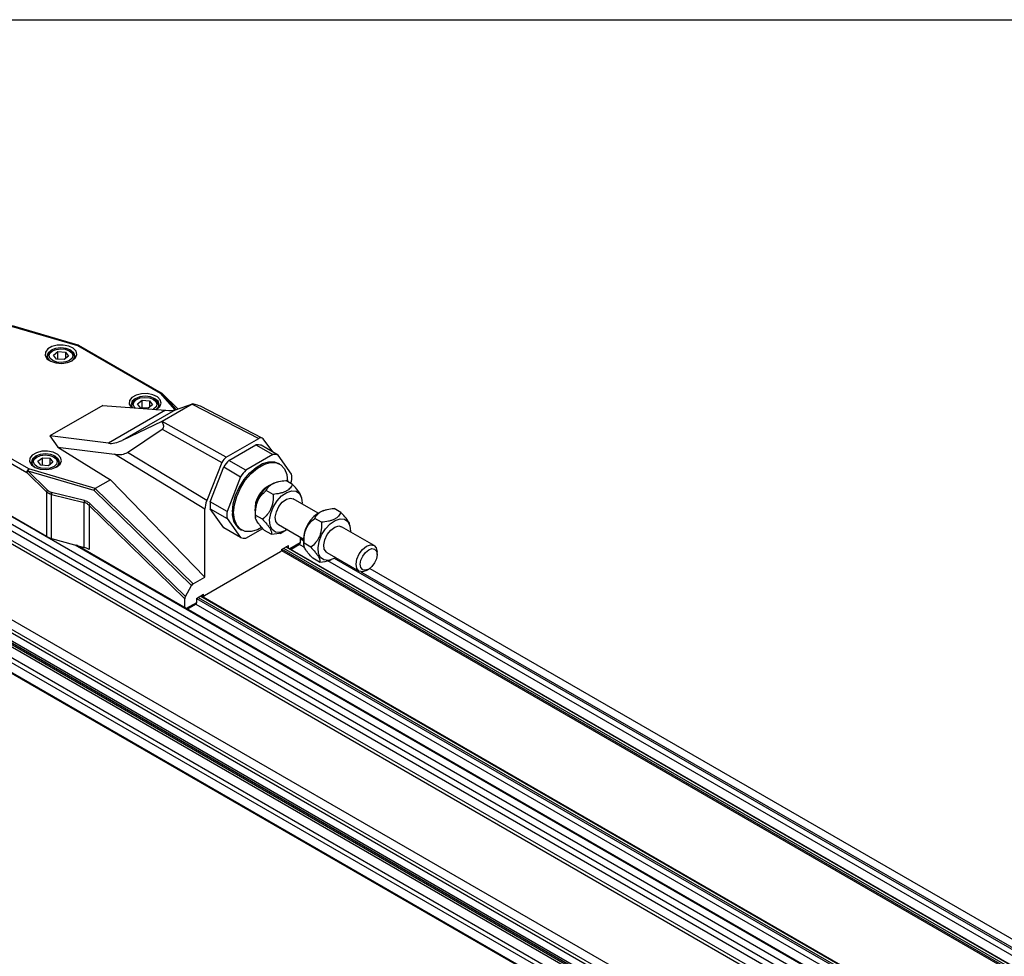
# Model space of a CAD drawing. Header units: millimetres. Extents: x 16 to 683, y 16 to 524.
# Tile 7 of 11: x 411 to 515, y 425 to 524. Entities that reach past the tile are written whole.
import ezdxf

# ---------------------------------------------------------------- set-up
doc = ezdxf.new("R2010")
doc.units = ezdxf.units.MM
doc.header["$LTSCALE"] = 2.5
doc.layers.add('TEXT', color=140, linetype='Continuous', lineweight=25)

msp = doc.modelspace()

# ---------------------------------------------------------------- linework, layer by layer
for p, q in [((410.447, 491.68), (417.414, 489.635)), ((417.502, 489.679), (410.573, 491.714)), ((417.414, 489.635), (426.099, 484.621)), ((426.255, 484.637), (417.571, 489.65)), ((414.243, 488.416), (414.243, 488.376)), ((414.797, 489.079), (414.664, 489.003)), ((414.891, 488.618), (415.36, 488.988)), ((415.212, 488.199), (414.891, 488.618)), ((416.002, 488.15), (415.212, 488.199)), ((415.36, 488.988), (416.149, 488.939)), ((415.36, 488.19), (415.36, 488.988)), ((416.47, 488.52), (416.002, 488.15)), ((416.149, 488.939), (416.47, 488.52)), ((416.149, 488.939), (416.149, 488.266)), ((416.697, 489.003), (416.565, 489.079)), ((417.118, 488.376), (417.118, 488.416)), ((381.938, 487.346), (655.942, 329.167)), ((382.193, 488.003), (656.197, 329.824)), ((381.938, 486.657), (655.942, 328.478)), ((382.093, 486.568), (656.008, 328.44)), ((381.938, 485.279), (655.942, 327.1)), ((382.093, 485.547), (656.008, 327.419)), ((426.099, 484.621), (427.645, 482.866)), ((427.79, 482.914), (426.306, 484.598)), ((427.97, 482.975), (426.306, 484.598)), ((427.972, 482.976), (426.317, 484.59)), ((420.079, 483.341), (414.527, 480.136)), ((420.079, 483.341), (426.67, 482.826)), ((423.082, 483.313), (423.082, 483.273)), ((423.636, 483.977), (423.503, 483.9)), ((423.73, 483.516), (424.199, 483.886)), ((424.051, 483.096), (423.73, 483.516)), ((424.841, 483.047), (424.051, 483.096)), ((424.199, 483.886), (424.988, 483.837)), ((424.199, 483.087), (424.199, 483.886)), ((425.309, 483.417), (424.841, 483.047)), ((424.988, 483.837), (425.309, 483.417)), ((424.988, 483.837), (424.988, 483.164)), ((425.536, 483.9), (425.404, 483.977)), ((425.957, 483.273), (425.957, 483.313)), ((429.447, 483.469), (426.317, 481.662)), ((427.702, 482.883), (429.486, 483.492)), ((429.447, 483.469), (436.451, 479.86)), ((436.815, 479.903), (430.33, 483.245)), ((426.67, 482.826), (420.673, 479.364)), ((427.702, 482.883), (422.1, 479.65)), ((403.405, 481.292), (412.089, 476.279)), ((412.31, 476.661), (403.626, 481.675)), ((426.274, 481.638), (422.1, 479.65)), ((433.049, 477.896), (426.317, 481.662)), ((414.527, 480.136), (415.365, 478.947)), ((420.673, 479.364), (414.527, 480.136)), ((422.659, 478.396), (426.321, 480.846)), ((426.321, 480.846), (432.594, 477.337)), ((415.365, 478.947), (420.875, 475.536)), ((415.365, 478.947), (421.319, 478.199)), ((433.049, 477.896), (436.451, 479.86)), ((433.332, 477.559), (436.167, 479.196)), ((436.167, 479.196), (437.935, 478.175)), ((438.488, 478.126), (436.72, 479.146)), ((437.927, 478.449), (436.905, 479.825)), ((413.161, 477.93), (413.029, 477.854)), ((415.062, 477.854), (414.93, 477.93)), ((430.804, 472.437), (421.319, 478.199)), ((430.993, 473.334), (422.659, 478.396)), ((437.935, 478.175), (435.1, 476.538)), ((439.905, 476.109), (438.488, 478.126)), ((381.938, 477.318), (655.942, 319.139)), ((382.093, 477.228), (656.008, 319.1)), ((414.148, 469.578), (401.348, 476.968)), ((412.608, 477.267), (412.608, 477.227)), ((413.256, 477.469), (413.725, 477.839)), ((413.577, 477.05), (413.256, 477.469)), ((414.367, 477.001), (413.577, 477.05)), ((413.725, 477.839), (414.514, 477.79)), ((413.725, 477.041), (413.725, 477.839)), ((414.835, 477.371), (414.367, 477.001)), ((414.514, 477.79), (414.835, 477.371)), ((414.514, 477.79), (414.514, 477.117)), ((415.483, 477.227), (415.483, 477.267)), ((432.594, 477.337), (430.993, 473.334)), ((431.362, 473.218), (432.779, 476.872)), ((432.779, 476.872), (434.547, 475.851)), ((435.1, 476.538), (433.332, 477.559)), ((438.65, 477.172), (438.517, 477.249)), ((381.938, 475.94), (655.942, 317.761)), ((382.093, 476.208), (656.008, 318.08)), ((412.089, 476.279), (414.148, 474.271)), ((414.264, 474.45), (412.205, 476.457)), ((412.205, 476.457), (419.125, 474.425)), ((419.28, 474.615), (412.31, 476.661)), ((434.547, 475.851), (433.13, 472.197)), ((420.875, 475.536), (419.28, 474.615)), ((430.804, 465.296), (420.875, 475.536)), ((438.166, 475.22), (438.051, 475.177)), ((439.999, 475.037), (439.289, 475.447)), ((439.816, 475.142), (439.905, 475.372)), ((414.148, 474.271), (414.148, 469.578)), ((414.698, 474.203), (414.66, 474.214)), ((414.669, 473.99), (418.11, 473.138)), ((414.669, 469.366), (414.669, 473.99)), ((418.139, 473.352), (414.698, 474.203)), ((419.125, 474.425), (429.4, 464.406)), ((419.268, 474.607), (429.556, 464.575)), ((437.961, 473.989), (437.251, 474.399)), ((440.978, 473.487), (440.937, 473.73)), ((418.11, 468.422), (418.11, 473.138)), ((428.691, 463.02), (418.631, 472.829)), ((418.631, 472.829), (418.631, 468.21)), ((428.756, 463.248), (418.747, 473.008)), ((433.13, 472.197), (431.362, 473.218)), ((442.703, 472.018), (440.083, 473.53)), ((430.804, 465.296), (430.804, 472.437)), ((432.779, 470.464), (431.362, 472.481)), ((431.362, 472.481), (433.13, 471.46)), ((436.079, 471.76), (436.118, 471.526)), ((436.845, 471.371), (436.135, 471.781)), ((443.249, 472.286), (443.133, 472.243)), ((445.082, 472.103), (444.371, 472.513)), ((433.13, 471.46), (434.547, 469.443)), ((438.521, 470.824), (441.14, 469.312)), ((443.044, 471.055), (442.333, 471.465)), ((446.06, 470.553), (446.02, 470.796)), ((434.547, 469.443), (432.779, 470.464)), ((434.518, 470.32), (434.65, 470.244)), ((435.1, 469.394), (436.878, 470.42)), ((437.768, 469.801), (437.057, 470.211)), ((439.45, 470.287), (438.695, 469.851)), ((438.695, 469.982), (438.695, 469.851)), ((438.89, 470.028), (439.006, 470.071)), ((448.568, 468.632), (445.165, 470.596)), ((414.669, 469.366), (418.11, 468.422)), ((417.182, 468.677), (656.952, 330.26)), ((657.015, 330.267), (417.322, 468.638)), ((438.838, 468.209), (439.572, 468.632)), ((439.572, 468.358), (439.572, 468.632)), ((440.81, 468.888), (439.732, 468.266)), ((439.824, 468.213), (440.745, 468.744)), ((440.738, 468.74), (441.247, 468.446)), ((440.81, 469.503), (440.81, 468.888)), ((440.81, 469.337), (441.135, 469.149)), ((441.161, 468.826), (441.2, 468.592)), ((441.928, 468.437), (441.217, 468.847)), ((438.75, 467.944), (430.751, 463.326)), ((438.838, 468.209), (438.838, 468.097)), ((438.838, 468.107), (660.331, 340.243)), ((438.838, 468.101), (660.325, 340.239)), ((438.883, 468.235), (660.463, 340.319)), ((439.06, 468.337), (660.64, 340.421)), ((439.298, 468.474), (660.878, 340.559)), ((660.915, 340.58), (439.335, 468.495)), ((443.603, 467.89), (447.006, 465.926)), ((448.892, 467.661), (448.892, 467.917)), ((442.85, 466.867), (442.14, 467.277)), ((443.697, 467.032), (661.828, 341.107)), ((443.973, 467.094), (444.088, 467.137)), ((444.38, 467.275), (662.381, 341.426)), ((397.778, 465.954), (635.296, 328.837)), ((397.802, 465.728), (634.916, 328.846)), ((447.182, 465.862), (662.558, 341.528)), ((447.787, 466.003), (448.008, 466.131)), ((448.111, 466.197), (670.269, 337.948)), ((429.556, 464.575), (430.804, 465.296)), ((428.756, 463.248), (429.4, 464.406)), ((429.929, 463.066), (430.663, 463.489)), ((430.529, 463.412), (430.688, 463.32)), ((430.663, 463.377), (430.565, 463.433)), ((430.663, 463.377), (430.663, 463.489)), ((400.853, 462.392), (633.143, 328.294)), ((402.832, 462.398), (634.305, 328.771)), ((402.933, 462.595), (634.656, 328.824)), ((428.691, 462.075), (428.691, 463.02)), ((429.929, 462.606), (428.85, 461.983)), ((428.941, 461.931), (429.864, 462.463)), ((429.855, 462.458), (651.551, 334.476)), ((429.929, 463.066), (429.929, 462.606)), ((429.929, 463.053), (651.827, 334.954)), ((430.095, 463.161), (651.915, 335.107)), ((430.333, 463.299), (652.034, 335.313)), ((652.053, 335.345), (430.37, 463.32)), ((399.435, 461.574), (632.339, 327.122)), ((399.527, 461.627), (632.43, 327.175)), ((400.411, 462.137), (632.829, 327.965))]:
    msp.add_line(p, q)
at = {"flags": 128}
for points in [[(416.869, 488.036), (417.217, 488.33), (417.359, 488.677), (417.274, 489.03), (416.973, 489.342), (416.498, 489.569), (415.913, 489.683), (415.296, 489.666), (414.731, 489.522), (414.295, 489.27), (414.045, 488.944), (414.017, 488.588), (414.213, 488.25), (414.607, 487.976), (415.147, 487.803), (415.758, 487.753), (416.359, 487.835), (416.869, 488.036)], [(416.789, 487.993), (417.038, 488.225), (417.149, 488.55), (417.038, 488.874), (416.719, 489.149), (416.243, 489.333), (415.681, 489.398), (415.119, 489.333), (414.642, 489.149), (414.324, 488.874), (414.212, 488.55), (414.324, 488.225), (414.572, 487.993)], [(415.175, 489.229), (415.651, 489.29), (416.132, 489.242), (416.544, 489.091), (416.824, 488.861), (416.93, 488.586), (416.847, 488.309), (416.585, 488.071), (416.186, 487.909), (415.71, 487.848), (415.23, 487.896), (414.818, 488.047), (414.537, 488.277), (414.431, 488.552), (414.515, 488.829), (414.776, 489.067), (415.175, 489.229)], [(417.414, 489.635), (417.429, 489.65), (417.444, 489.663), (417.458, 489.672), (417.472, 489.678), (417.485, 489.681), (417.498, 489.681), (417.502, 489.679)], [(425.655, 482.905), (425.707, 482.934), (426.056, 483.228), (426.198, 483.575), (426.112, 483.928), (425.812, 484.239), (425.337, 484.467), (424.752, 484.58), (424.135, 484.564), (423.57, 484.42), (423.134, 484.168), (422.884, 483.842), (422.856, 483.486), (423.052, 483.148), (423.096, 483.105)], [(425.649, 482.905), (425.876, 483.123), (425.988, 483.447), (425.876, 483.772), (425.558, 484.047), (425.082, 484.231), (424.52, 484.295), (423.957, 484.231), (423.481, 484.047), (423.163, 483.772), (423.051, 483.447), (423.163, 483.123), (423.181, 483.098)], [(423.469, 483.076), (423.376, 483.175), (423.27, 483.45), (423.354, 483.727), (423.615, 483.965), (424.014, 484.127)], [(424.014, 484.127), (424.49, 484.188), (424.971, 484.14), (425.382, 483.989), (425.663, 483.758), (425.769, 483.484), (425.685, 483.206), (425.424, 482.968), (425.353, 482.929)], [(426.317, 484.59), (426.315, 484.592), (426.306, 484.598)], [(415.233, 476.887), (415.582, 477.181), (415.724, 477.528), (415.638, 477.881), (415.338, 478.193), (414.863, 478.42), (414.278, 478.534), (413.661, 478.517), (413.096, 478.373), (412.66, 478.121), (412.41, 477.795), (412.382, 477.439), (412.578, 477.101), (412.972, 476.827), (413.512, 476.654), (414.123, 476.604), (414.724, 476.686), (415.233, 476.887)], [(415.154, 476.844), (415.402, 477.076), (415.514, 477.401), (415.402, 477.725), (415.084, 478), (414.608, 478.184), (414.046, 478.249), (413.483, 478.184), (413.007, 478), (412.689, 477.725), (412.577, 477.401), (412.689, 477.076), (412.937, 476.844)], [(413.54, 478.08), (414.016, 478.141), (414.497, 478.093), (414.908, 477.942), (415.189, 477.712), (415.295, 477.437), (415.211, 477.16), (414.95, 476.922), (414.551, 476.76), (414.075, 476.699), (413.595, 476.747), (413.183, 476.898), (412.902, 477.128), (412.796, 477.403), (412.88, 477.68), (413.141, 477.918), (413.54, 478.08)], [(433.689, 472.152), (433.771, 472.981), (434.013, 473.857), (434.4, 474.728), (434.911, 475.545), (435.515, 476.259), (436.177, 476.83), (436.858, 477.224), (437.52, 477.417), (438.124, 477.4), (438.517, 477.249)], [(433.822, 472.075), (433.904, 472.904), (434.146, 473.78), (434.533, 474.652), (435.043, 475.468), (435.647, 476.183), (436.309, 476.754), (436.991, 477.147), (437.653, 477.341), (438.257, 477.324), (438.767, 477.096), (439.155, 476.672), (439.396, 476.075), (439.478, 475.341), (439.478, 475.337)], [(437.602, 471.304), (437.714, 471.97), (437.981, 472.656), (438.378, 473.295), (438.865, 473.825), (439.395, 474.194), (439.916, 474.365), (440.376, 474.322), (440.732, 474.069), (440.947, 473.631), (441.001, 473.051), (440.999, 473.002)], [(438.521, 470.824), (438.479, 470.851), (438.259, 471.152), (438.199, 471.61), (438.306, 472.154), (438.564, 472.702), (438.935, 473.169), (439.362, 473.486), (439.78, 473.603), (440.083, 473.53)], [(436.759, 470.507), (436.309, 470.269), (435.647, 470.075), (435.043, 470.092), (434.533, 470.32), (434.146, 470.744), (433.904, 471.341), (433.822, 472.075)], [(439.436, 470.295), (439.209, 470.161), (438.688, 469.989), (438.227, 470.032), (437.872, 470.285), (437.656, 470.723), (437.602, 471.304)], [(442.684, 468.37), (442.796, 469.036), (443.064, 469.722), (443.46, 470.361), (443.947, 470.891), (444.477, 471.26), (444.998, 471.431), (445.459, 471.388), (445.814, 471.135), (446.029, 470.697), (446.084, 470.117), (446.081, 470.068)], [(443.603, 467.89), (443.561, 467.917), (443.342, 468.219), (443.281, 468.676), (443.388, 469.22), (443.647, 469.768), (444.018, 470.235), (444.445, 470.552), (444.862, 470.669), (445.165, 470.596)], [(446.682, 466.641), (446.766, 467.178), (447.006, 467.73), (447.364, 468.213), (447.787, 468.555), (448.21, 468.702), (448.568, 468.632), (448.808, 468.356), (448.892, 467.917), (448.892, 467.917)], [(444.519, 467.361), (444.291, 467.227), (443.77, 467.055), (443.31, 467.098), (442.954, 467.351), (442.739, 467.789), (442.684, 468.37)], [(447.124, 466.641), (447.191, 467.07), (447.383, 467.512), (447.67, 467.899), (448.008, 468.172), (448.346, 468.289), (448.633, 468.234), (448.825, 468.013), (448.892, 467.661), (448.825, 467.232), (448.633, 466.79), (448.346, 466.403), (448.008, 466.131), (447.67, 466.013), (447.383, 466.069), (447.191, 466.289), (447.124, 466.641)], [(447.787, 466.003), (447.787, 466.003), (447.364, 465.856), (447.006, 465.926), (446.766, 466.201), (446.682, 466.641)]]:
    msp.add_lwpolyline(points, dxfattribs=at)
for centre, radius, start, end in [((417.506, 489.507), 0.157, 65.69288, 125.61758), ((417.414, 489.38), 0.312, 60.00269, 73.63968), ((414.956, 488.354), 0.711, 114.27381, 178.76333), ((416.456, 488.388), 0.661, 358.43004, 68.53283), ((426.19, 484.494), 0.157, 65.69288, 125.61758), ((426.178, 484.397), 0.238, 57.42712, 109.48963), ((426.099, 484.366), 0.313, 45.72269, 60.00269), ((423.795, 483.252), 0.711, 114.27381, 178.76333), ((425.294, 483.285), 0.661, 358.43004, 68.53283), ((436.272, 477.256), 1.943, 76.68177, 93.0992), ((438.04, 476.235), 1.943, 76.68177, 93.0992), ((413.321, 477.205), 0.711, 114.27381, 178.76333), ((414.82, 477.239), 0.661, 358.43004, 68.53283), ((439.102, 472.355), 7.77, 137.95135, 144.4595), ((412.569, 476.257), 0.48, 122.60548, 177.39452), ((412.633, 476.053), 0.589, 136.66806, 157.49354), ((412.774, 476.293), 0.592, 141.52258, 163.88334), ((440.869, 471.335), 7.77, 137.95135, 144.4595), ((435.388, 475.74), 4.533, 355.33759, 4.66241), ((438.82, 472.455), 2.766, 116.27098, 183.7344), ((439.472, 472.079), 3.408, 114.63785, 185.36753), ((414.692, 474.046), 0.589, 136.66806, 157.49354), ((415.346, 473.987), 0.722, 161.71451, 178.8274), ((415.405, 473.999), 0.736, 163.9077, 180.77215), ((435.88, 472.849), 4.533, 175.33759, 184.66241), ((437.647, 471.829), 4.533, 175.33759, 184.66241), ((435.615, 471.92), 1.94, 173.14287, 235.54495), ((444.554, 469.145), 3.408, 114.63785, 185.36753), ((415.239, 471.511), 2.22, 240.55474, 255.1159), ((434.995, 471.334), 1.943, 256.68177, 273.0992), ((440.656, 468.871), 0.154, 305.01333, 6.29885), ((417.54, 466.277), 2.22, 60.55474, 75.1159), ((438.647, 468.105), 0.192, 302.60548, 357.39452), ((430.716, 463.368), 0.0546, 170.78596, 309.20329), ((429.78, 462.587), 0.15, 304.05635, 7.25583)]:
    msp.add_arc(centre, radius, start, end)
for centre, major_axis, ratio, start_param, end_param in [((427.959, 483.623), (2.424, -0.426), 0.0703793, 0.222361, 0.901667), ((420.444, 485.895), (7.511, -2.811), 0.1697827, 5.7500595, 6.0790491), ((424.887, 481.85), (1.542, -0.89), 0.4210265, 6.0786393, 7.0300097), ((436.45, 479.247), (0.375, 0.65), 0.5769834, 6.0384415, 7.067744), ((423.529, 487.676), (3.287, 8.201), 0.437934, 3.255825, 3.5848146), ((419.254, 481.025), (3.648, -2.386), 0.4290434, 5.5623028, 6.1027695), ((433.049, 477.283), (0.375, 0.65), 0.5777797, 0.7852469, 1.8145493), ((419.231, 474.374), (0.162, 0.277), 0.3640472, 0.8139452, 1.5993434), ((420.13, 474.11), (0.874, -0.481), 0.2322784, 3.0019732, 3.0551138), ((432.131, 473.202), (0.938, 1.624), 0.5775765, 1.8160405, 2.3565072), ((429.556, 464.306), (0.147, 0.286), 0.575569, 0.7294473, 1.5148455), ((428.912, 463.147), (0.147, 0.286), 0.575569, 1.5148455, 2.3002436)]:
    msp.add_ellipse(centre, major_axis=major_axis, ratio=ratio, start_param=start_param, end_param=end_param)
for points, knots in [([(429.486, 483.492), (429.48, 483.489), (429.467, 483.481), (429.454, 483.473), (429.447, 483.469)], [0, 0, 0, 0, 0.5004065, 1, 1, 1, 1]), ([(426.317, 481.662), (426.31, 481.658), (426.296, 481.65), (426.281, 481.642), (426.274, 481.638)], [0, 0, 0, 0, 0.49959352, 1, 1, 1, 1]), ([(437.251, 474.399), (437.31, 474.534), (437.387, 474.664), (437.549, 474.847), (437.612, 474.906), (437.757, 475.018), (437.839, 475.07), (438.02, 475.163), (438.119, 475.204), (438.332, 475.278), (438.444, 475.308), (438.791, 475.387), (439.038, 475.422), (439.289, 475.447)], [0, 0, 0, 0, 0.25, 0.25, 0.375, 0.375, 0.5, 0.5, 0.625, 0.625, 0.75, 0.75, 1, 1, 1, 1]), ([(439.999, 475.037), (439.94, 474.902), (439.863, 474.772), (439.701, 474.589), (439.639, 474.53), (439.493, 474.418), (439.411, 474.366), (439.231, 474.273), (439.131, 474.231), (438.918, 474.158), (438.806, 474.127), (438.46, 474.048), (438.213, 474.013), (437.961, 473.989)], [0, 0, 0, 0, 0.25, 0.25, 0.375, 0.375, 0.5, 0.5, 0.625, 0.625, 0.75, 0.75, 1, 1, 1, 1]), ([(440.902, 473.725), (440.906, 473.769), (440.914, 473.889), (440.656, 474.296), (440.304, 474.713), (440.056, 474.977), (439.999, 475.037)], [0, 0, 0, 0, 0.1823007, 0.496159, 0.8853591, 1, 1, 1, 1]), ([(414.624, 474.002), (414.599, 474.01), (414.55, 474.025), (414.478, 474.055), (414.407, 474.088), (414.339, 474.127), (414.273, 474.17), (414.209, 474.218), (414.168, 474.253), (414.148, 474.271)], [0, 0, 0, 0, 0.1399525, 0.2804829, 0.4218299, 0.5642286, 0.7079086, 0.8530935, 1, 1, 1, 1]), ([(436.135, 471.781), (436.124, 472.035), (436.129, 472.288), (436.176, 472.667), (436.199, 472.792), (436.264, 473.043), (436.305, 473.165), (436.403, 473.397), (436.461, 473.509), (436.593, 473.721), (436.666, 473.819), (436.896, 474.095), (437.07, 474.255), (437.251, 474.399)], [0, 0, 0, 0, 0.25, 0.25, 0.375, 0.375, 0.5, 0.5, 0.625, 0.625, 0.75, 0.75, 1, 1, 1, 1]), ([(437.961, 473.989), (437.972, 473.735), (437.968, 473.482), (437.92, 473.104), (437.897, 472.978), (437.832, 472.727), (437.792, 472.605), (437.693, 472.373), (437.635, 472.262), (437.503, 472.049), (437.431, 471.951), (437.2, 471.675), (437.026, 471.515), (436.845, 471.371)], [0, 0, 0, 0, 0.25, 0.25, 0.375, 0.375, 0.5, 0.5, 0.625, 0.625, 0.75, 0.75, 1, 1, 1, 1]), ([(418.631, 472.829), (418.556, 472.908), (418.474, 472.974), (418.387, 473.025), (418.299, 473.077), (418.207, 473.115), (418.11, 473.138)], [3.11470228, 3.11470228, 3.11470228, 3.11470228, 3.28558048, 3.28558048, 3.28558048, 3.45645868, 3.45645868, 3.45645868, 3.45645868]), ([(418.139, 473.352), (418.252, 473.325), (418.36, 473.281), (418.461, 473.224), (418.563, 473.166), (418.659, 473.094), (418.747, 473.008)], [3.11470228, 3.11470228, 3.11470228, 3.11470228, 3.28558048, 3.28558048, 3.28558048, 3.45645868, 3.45645868, 3.45645868, 3.45645868]), ([(437.057, 470.211), (436.892, 470.385), (436.736, 470.556), (436.531, 470.804), (436.467, 470.885), (436.351, 471.044), (436.301, 471.119), (436.219, 471.258), (436.186, 471.323), (436.138, 471.443), (436.123, 471.496), (436.098, 471.64), (436.109, 471.717), (436.135, 471.781)], [0, 0, 0, 0, 0.25, 0.25, 0.375, 0.375, 0.5, 0.5, 0.625, 0.625, 0.75, 0.75, 1, 1, 1, 1]), ([(442.333, 471.465), (442.392, 471.6), (442.469, 471.73), (442.632, 471.913), (442.694, 471.972), (442.84, 472.084), (442.922, 472.136), (443.102, 472.229), (443.201, 472.27), (443.415, 472.344), (443.527, 472.375), (443.873, 472.453), (444.12, 472.488), (444.371, 472.513)], [0, 0, 0, 0, 0.25, 0.25, 0.375, 0.375, 0.5, 0.5, 0.625, 0.625, 0.75, 0.75, 1, 1, 1, 1]), ([(445.082, 472.103), (445.023, 471.968), (444.946, 471.838), (444.783, 471.655), (444.721, 471.596), (444.575, 471.484), (444.493, 471.432), (444.313, 471.339), (444.214, 471.297), (444, 471.224), (443.888, 471.193), (443.542, 471.114), (443.295, 471.079), (443.044, 471.055)], [0, 0, 0, 0, 0.25, 0.25, 0.375, 0.375, 0.5, 0.5, 0.625, 0.625, 0.75, 0.75, 1, 1, 1, 1]), ([(445.985, 470.791), (445.988, 470.835), (445.997, 470.955), (445.738, 471.362), (445.387, 471.779), (445.138, 472.043), (445.082, 472.103)], [0, 0, 0, 0, 0.18230066, 0.49615896, 0.88535914, 1, 1, 1, 1]), ([(436.845, 471.371), (437.011, 471.197), (437.166, 471.026), (437.372, 470.778), (437.436, 470.697), (437.551, 470.538), (437.601, 470.463), (437.684, 470.324), (437.716, 470.259), (437.764, 470.139), (437.779, 470.086), (437.804, 469.942), (437.793, 469.865), (437.768, 469.801)], [0, 0, 0, 0, 0.25, 0.25, 0.375, 0.375, 0.5, 0.5, 0.625, 0.625, 0.75, 0.75, 1, 1, 1, 1]), ([(441.217, 468.847), (441.206, 469.101), (441.211, 469.354), (441.259, 469.733), (441.282, 469.858), (441.346, 470.109), (441.387, 470.231), (441.485, 470.463), (441.544, 470.575), (441.676, 470.787), (441.748, 470.885), (441.979, 471.161), (442.152, 471.321), (442.333, 471.465)], [0, 0, 0, 0, 0.25, 0.25, 0.375, 0.375, 0.5, 0.5, 0.625, 0.625, 0.75, 0.75, 1, 1, 1, 1]), ([(443.044, 471.055), (443.054, 470.801), (443.05, 470.548), (443.002, 470.17), (442.979, 470.044), (442.915, 469.793), (442.874, 469.671), (442.775, 469.439), (442.717, 469.328), (442.585, 469.115), (442.513, 469.017), (442.282, 468.741), (442.109, 468.581), (441.928, 468.437)], [0, 0, 0, 0, 0.25, 0.25, 0.375, 0.375, 0.5, 0.5, 0.625, 0.625, 0.75, 0.75, 1, 1, 1, 1]), ([(437.768, 469.801), (438.166, 469.837), (438.586, 469.875), (438.873, 470.026), (438.888, 470.033)], [0, 0, 0, 0, 0.9498066, 1, 1, 1, 1]), ([(442.14, 467.277), (441.974, 467.451), (441.819, 467.622), (441.613, 467.87), (441.549, 467.951), (441.433, 468.11), (441.383, 468.185), (441.301, 468.324), (441.269, 468.389), (441.221, 468.509), (441.206, 468.562), (441.181, 468.706), (441.192, 468.783), (441.217, 468.847)], [0, 0, 0, 0, 0.25, 0.25, 0.375, 0.375, 0.5, 0.5, 0.625, 0.625, 0.75, 0.75, 1, 1, 1, 1]), ([(441.928, 468.437), (442.093, 468.263), (442.249, 468.092), (442.454, 467.844), (442.518, 467.763), (442.634, 467.604), (442.684, 467.529), (442.766, 467.39), (442.798, 467.325), (442.847, 467.205), (442.862, 467.152), (442.886, 467.008), (442.876, 466.931), (442.85, 466.867)], [0, 0, 0, 0, 0.25, 0.25, 0.375, 0.375, 0.5, 0.5, 0.625, 0.625, 0.75, 0.75, 1, 1, 1, 1]), ([(442.85, 466.867), (443.249, 466.903), (443.669, 466.941), (443.956, 467.092), (443.97, 467.099)], [0, 0, 0, 0, 0.9498066, 1, 1, 1, 1])]:
    msp.add_open_spline(points, degree=3, knots=knots)
for points in [[(414.264, 474.45), (414.38, 474.336), (414.514, 474.257), (414.66, 474.214)], [(414.669, 473.99), (414.654, 473.994), (414.639, 473.998), (414.624, 474.002)], [(418.139, 473.352), (418.119, 473.279), (418.108, 473.201), (418.11, 473.138)], [(418.631, 472.829), (418.65, 472.882), (418.693, 472.947), (418.747, 473.008)]]:
    msp.add_open_spline(points, degree=3)
at = {"layer": 'TEXT'}
msp.add_line((15.875, 523.875), (682.625, 523.875), dxfattribs=at)

doc.saveas('drawing.dxf')
